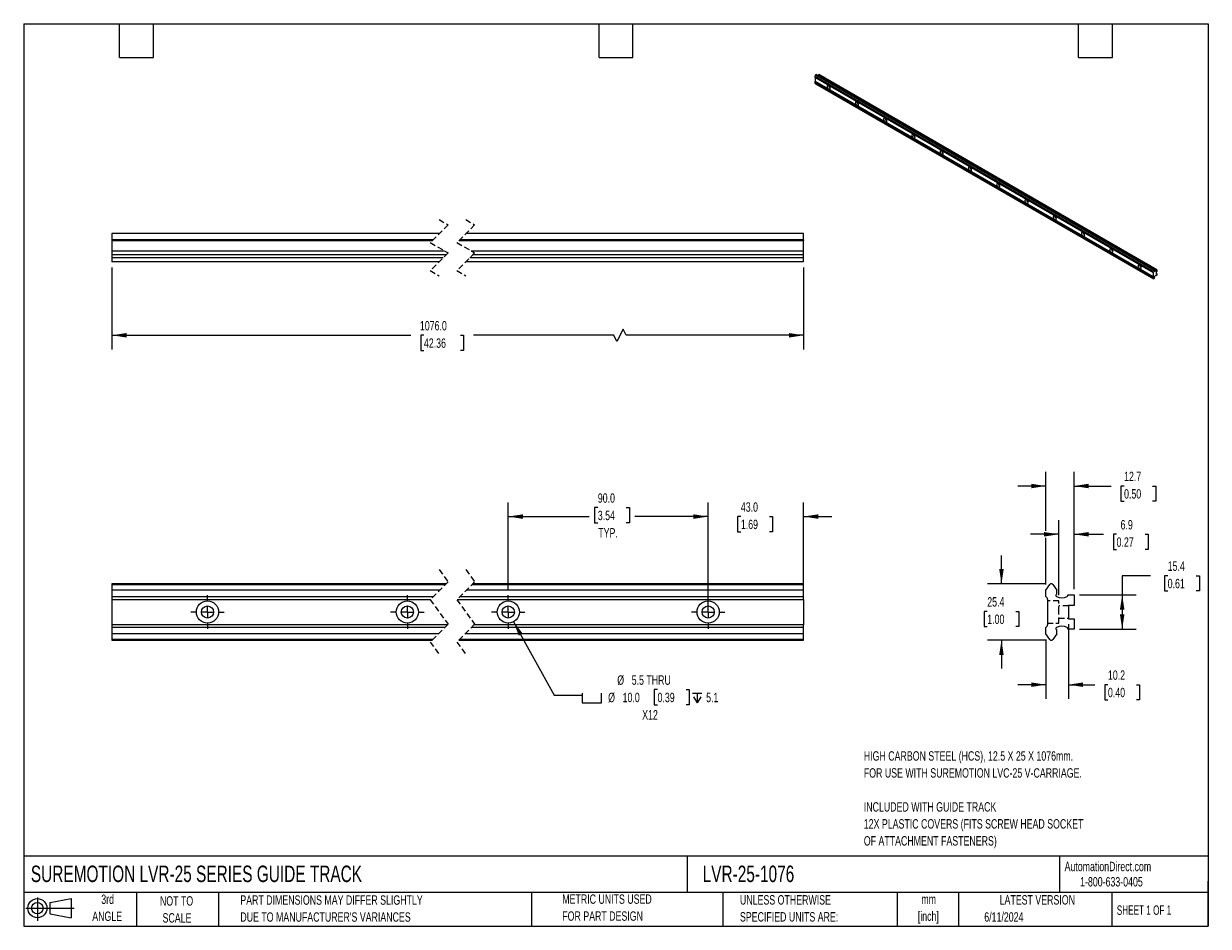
# Model space of a CAD drawing. Header units: millimetres. Extents: x 13 to 546, y 13 to 419.
import ezdxf

# ---------------------------------------------------------------- set-up
doc = ezdxf.new("R2010")
doc.units = ezdxf.units.MM
doc.header["$LTSCALE"] = 2
doc.linetypes.add('CENTERX2', pattern=[20.32, 12.7, -2.54, 2.54, -2.54])
doc.linetypes.add('HIDDEN', pattern=[1.905, 1.27, -0.635])
for name, color, linetype in [('CENTER', 40, 'CENTERX2'), ('HIDDEN', 102, 'HIDDEN'), ('SLD-DEFPOINTS', 7, 'Continuous')]:
    doc.layers.add(name, color=color, linetype=linetype)
doc.layers.add('DIMENSIONS', color=140, linetype='Continuous', lineweight=25)
doc.layers.add('TEXT', color=140, linetype='Continuous', lineweight=25)
doc.styles.add('SLDTEXTSTYLE0', font='TXT', dxfattribs={"width": 0.7})
doc.styles.add('SLDTEXTSTYLE1', font='TXT', dxfattribs={"width": 0.65})
doc.dimstyles.new('SLDDIMSTYLE0', dxfattribs={"dimtxt": 4.316016, "dimasz": 6.604, "dimexe": 0, "dimexo": 0.0625, "dimgap": 1.079004, "dimtad": 0, "dimtih": 1, "dimtoh": 1, "dimrnd": 1e-09, "dimzin": 4, "dimdsep": 46, "dimtxsty": 'SLDTEXTSTYLE0', "dimsah": 1, "dimcen": 0.09, "dimadec": 0, "dimazin": 1, "dimtfac": 1, "dimtmove": 0, "dimatfit": 0, "dimfxl": 0, "dimfrac": 2, "dimtolj": 1, "dimtzin": 12, "dimarcsym": 0})
doc.dimstyles.new('SLDDIMSTYLE1', dxfattribs={"dimtxt": 4.316016, "dimasz": 6.604, "dimexe": 0, "dimexo": 0.0625, "dimgap": 1.079004, "dimtad": 0, "dimtih": 1, "dimtoh": 1, "dimrnd": 1e-09, "dimzin": 4, "dimdsep": 46, "dimtxsty": 'SLDTEXTSTYLE0', "dimsah": 1, "dimcen": 0.09, "dimadec": 0, "dimazin": 1, "dimtfac": 1, "dimtofl": 0, "dimtmove": 0, "dimatfit": 3, "dimfxl": 0, "dimfrac": 2, "dimtolj": 1, "dimtzin": 12, "dimarcsym": 0})
doc.dimstyles.new('SLDDIMSTYLE2', dxfattribs={"dimtxt": 4.316016, "dimasz": 6.604, "dimexe": 0, "dimexo": 0.0625, "dimgap": 1.079004, "dimtad": 0, "dimtih": 1, "dimtoh": 1, "dimrnd": 1e-09, "dimzin": 4, "dimdsep": 46, "dimtxsty": 'SLDTEXTSTYLE0', "dimsah": 1, "dimcen": 0, "dimadec": 0, "dimazin": 1, "dimtfac": 1, "dimtofl": 0, "dimtmove": 0, "dimatfit": 3, "dimfxl": 0, "dimfrac": 2, "dimtolj": 1, "dimtzin": 12, "dimarcsym": 0})
doc.dimstyles.new('SLDDIMSTYLE3', dxfattribs={"dimtxt": 4.316016, "dimasz": 6.604, "dimexe": 0, "dimexo": 0.0625, "dimgap": 1.079004, "dimtad": 0, "dimtih": 1, "dimtoh": 1, "dimrnd": 1e-09, "dimzin": 12, "dimdsep": 46, "dimtxsty": 'SLDTEXTSTYLE0', "dimsah": 1, "dimcen": 0.09, "dimadec": 0, "dimazin": 3, "dimtfac": 1, "dimtmove": 0, "dimatfit": 0, "dimfxl": 0, "dimfrac": 2, "dimtolj": 1, "dimtzin": 12, "dimarcsym": 0})
doc.dimstyles.new('SLDDIMSTYLE4', dxfattribs={"dimtxt": 4.316016, "dimasz": 6.604, "dimexe": 0, "dimexo": 0.0625, "dimgap": 1.079004, "dimtad": 0, "dimtih": 1, "dimtoh": 1, "dimrnd": 1e-09, "dimzin": 12, "dimdsep": 46, "dimtxsty": 'SLDTEXTSTYLE0', "dimsah": 1, "dimcen": 0.09, "dimadec": 0, "dimazin": 3, "dimtfac": 1, "dimtofl": 0, "dimtmove": 0, "dimatfit": 3, "dimfxl": 0, "dimfrac": 2, "dimtolj": 1, "dimtzin": 12, "dimarcsym": 0})

# ---------------------------------------------------------------- blocks, each defined once
blk = doc.blocks.new('Block11')
at = {"color": 7, "linetype": 'Continuous', "lineweight": 18}
for p, q in [((0, 5.76), (21.75, 5.76)), ((5.18, 10.62), (5.18, 0)), ((10.96, 8.33), (20.35, 10.06)), ((10.96, 3.19), (10.96, 8.33)), ((20.35, 10.06), (20.35, 1.46)), ((10.96, 3.19), (20.35, 1.46))]:
    blk.add_line(p, q, dxfattribs=at)
for radius in [4.3, 2.57]:
    blk.add_circle((5.18, 5.76), radius, dxfattribs=at)
blk = doc.blocks.new('Block12')
at = {"layer": 'SLD-DEFPOINTS'}
blk.add_blockref('Block11', (0, 0), dxfattribs=at)
blk = doc.blocks.new('_D')
at = {"layer": 'DIMENSIONS'}
for p, q in [((320.89, 156.75), (320.89, 203.53)), ((363.89, 166.53), (363.89, 203.53)), ((320.89, 197.18), (308.19, 197.18)), ((335.62, 197.18), (334.17, 197.18)), ((334.17, 197.18), (334.17, 190.32)), ((348.45, 197.18), (349.9, 197.18)), ((349.9, 197.18), (349.9, 190.32)), ((363.89, 197.18), (376.59, 197.18)), ((334.17, 190.32), (335.62, 190.32)), ((349.9, 190.32), (348.45, 190.32))]:
    blk.add_line(p, q, dxfattribs=at)
for points in [[(320.89, 197.18), (314.28, 198.2), (314.28, 196.16)], [(363.89, 197.18), (370.49, 196.16), (370.49, 198.2)]]:
    blk.add_solid(points, dxfattribs=at)
at = {"layer": 'DIMENSIONS', "char_height": 4.233, "attachment_point": 1, "style": 'SLDTEXTSTYLE0'}
for s, insert in [('43.0', (335.62, 203.6)), ('1.69', (335.62, 195.78))]:
    blk.add_mtext(s, dxfattribs=dict(at, insert=insert))
blk = doc.blocks.new('_D_1')
at = {"layer": 'DIMENSIONS'}
for p, q in [((230.89, 164.29), (230.89, 203.53)), ((320.89, 164.29), (320.89, 203.53)), ((271.21, 201.22), (269.76, 201.22)), ((269.76, 201.22), (269.76, 194.36)), ((284.03, 201.22), (285.48, 201.22)), ((285.48, 201.22), (285.48, 194.36)), ((230.89, 197.18), (267.34, 197.18)), ((269.76, 194.36), (271.21, 194.36)), ((285.48, 194.36), (284.03, 194.36)), ((320.89, 197.18), (287.9, 197.18))]:
    blk.add_line(p, q, dxfattribs=at)
for points in [[(230.89, 197.18), (237.49, 196.16), (237.49, 198.2)], [(320.89, 197.18), (314.28, 198.2), (314.28, 196.16)]]:
    blk.add_solid(points, dxfattribs=at)
at = {"layer": 'DIMENSIONS', "char_height": 4.233, "attachment_point": 1, "style": 'SLDTEXTSTYLE0'}
for s, insert in [('90.0', (271.21, 207.64)), ('3.54', (271.21, 199.82)), ('TYP.', (271.42, 191.99))]:
    blk.add_mtext(s, dxfattribs=dict(at, insert=insert))
blk = doc.blocks.new('SW_SYMBOL_HOLE_SPOT')
at = {"layer": 'DIMENSIONS', "color": 0}
for p, q in [((0, 1750), (0, 150)), ((0, 150), (3200, 150)), ((3200, 150), (3200, 1750))]:
    blk.add_line(p, q, dxfattribs=at)
blk = doc.blocks.new('SW_SYMBOL_HOLE_DEPTH')
at = {"layer": 'DIMENSIONS', "color": 0}
for p, q in [((0, 1750), (1600, 1750)), ((200, 1110), (800, 150)), ((800, 1750), (800, 150)), ((1400, 1110), (800, 150))]:
    blk.add_line(p, q, dxfattribs=at)
blk = doc.blocks.new('_D_2')
at = {"layer": 'DIMENSIONS'}
for p, q in [((233.3, 149.83), (251.5, 116.79)), ((298.1, 119.26), (296.65, 119.26)), ((296.65, 119.26), (296.65, 112.4)), ((310.93, 119.26), (312.38, 119.26)), ((312.38, 119.26), (312.38, 112.4)), ((251.5, 116.79), (264.2, 116.79)), ((296.65, 112.4), (298.1, 112.4)), ((312.38, 112.4), (310.93, 112.4))]:
    blk.add_line(p, q, dxfattribs=at)
blk.add_solid([(233.3, 149.83), (235.59, 143.56), (237.37, 144.54)], dxfattribs=at)
at = {"layer": 'DIMENSIONS', "xscale": 0.002688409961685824, "yscale": 0.002688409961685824, "zscale": 0.002688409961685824}
for name, p in [('SW_SYMBOL_HOLE_SPOT', (264.2, 112.97)), ('SW_SYMBOL_HOLE_DEPTH', (313.82, 112.97))]:
    blk.add_blockref(name, p, dxfattribs=at)
at = {"layer": 'DIMENSIONS', "char_height": 4.233, "attachment_point": 1, "style": 'SLDTEXTSTYLE0'}
for s, insert in [('%%c', (279.96, 125.68)), ('5.5 THRU', (286.47, 125.68)), ('%%c', (275.86, 117.85)), ('10.0', (282.38, 117.85)), ('0.39', (298.1, 117.85)), ('5.1', (320, 117.85)), ('X12', (291.19, 110.03))]:
    blk.add_mtext(s, dxfattribs=dict(at, insert=insert))
blk = doc.blocks.new('SW_CENTERMARKSYMBOL_0')
at = {"layer": 'CENTER', "color": 0}
for p, q in [((0, 5.08), (0, 7.54)), ((-5.08, 0), (-7.54, 0)), ((0, 0), (-2.54, 0)), ((0, 0), (0, 2.54)), ((0, 0), (2.54, 0)), ((0, 0), (0, -2.54)), ((0, -5.08), (0, -7.54)), ((5.08, 0), (7.54, 0))]:
    blk.add_line(p, q, dxfattribs=at)
blk = doc.blocks.new('SW_CENTERMARKSYMBOL_1')
at = {"layer": 'CENTER', "color": 0}
for p, q in [((0, 5.08), (0, 7.54)), ((-5.08, 0), (-7.54, 0)), ((0, 0), (-2.54, 0)), ((0, 0), (0, 2.54)), ((0, 0), (2.54, 0)), ((0, 0), (0, -2.54)), ((0, -5.08), (0, -7.54)), ((5.08, 0), (7.54, 0))]:
    blk.add_line(p, q, dxfattribs=at)
blk = doc.blocks.new('SW_CENTERMARKSYMBOL_2')
at = {"layer": 'CENTER', "color": 0}
for p, q in [((0, 5.08), (0, 7.54)), ((-5.08, 0), (-7.54, 0)), ((0, 0), (-2.54, 0)), ((0, 0), (0, 2.54)), ((0, 0), (2.54, 0)), ((0, 0), (0, -2.54)), ((5.08, 0), (7.54, 0)), ((0, -5.08), (0, -7.54))]:
    blk.add_line(p, q, dxfattribs=at)
blk = doc.blocks.new('SW_CENTERMARKSYMBOL_3')
at = {"layer": 'CENTER', "color": 0}
for p, q in [((0, 5.08), (0, 7.54)), ((-5.08, 0), (-7.54, 0)), ((0, 0), (-2.54, 0)), ((0, 0), (0, 2.54)), ((0, 0), (2.54, 0)), ((0, 0), (0, -2.54)), ((5.08, 0), (7.54, 0)), ((0, -5.08), (0, -7.54))]:
    blk.add_line(p, q, dxfattribs=at)
blk = doc.blocks.new('SW_CENTERMARKSYMBOL_4')
at = {"layer": 'CENTER', "color": 0}
for p, q in [((0, 5.08), (0, 7.54)), ((-5.08, 0), (-7.54, 0)), ((0, 0), (-2.54, 0)), ((0, 0), (0, 2.54)), ((0, 0), (2.54, 0)), ((0, 0), (0, -2.54)), ((0, -5.08), (0, -7.54)), ((5.08, 0), (7.54, 0))]:
    blk.add_line(p, q, dxfattribs=at)
blk = doc.blocks.new('_D_3')
at = {"layer": 'DIMENSIONS'}
for p, q in [((472.97, 190.73), (472.97, 217.29)), ((485.63, 164.45), (485.63, 217.29)), ((472.97, 210.94), (460.27, 210.94)), ((485.63, 210.94), (502.32, 210.94)), ((508.17, 210.94), (506.72, 210.94)), ((506.72, 210.94), (506.72, 204.08)), ((521, 210.94), (522.45, 210.94)), ((522.45, 210.94), (522.45, 204.08)), ((506.72, 204.08), (508.17, 204.08)), ((522.45, 204.08), (521, 204.08)), ((472.97, 166.53), (472.97, 187.68))]:
    blk.add_line(p, q, dxfattribs=at)
for points in [[(472.97, 210.94), (466.36, 211.95), (466.36, 209.92)], [(485.63, 210.94), (492.23, 209.92), (492.23, 211.95)]]:
    blk.add_solid(points, dxfattribs=at)
at = {"layer": 'DIMENSIONS', "char_height": 4.233, "attachment_point": 1, "style": 'SLDTEXTSTYLE0'}
for s, insert in [('12.7', (508.17, 217.36)), ('0.50', (508.17, 209.53))]:
    blk.add_mtext(s, dxfattribs=dict(at, insert=insert))
blk = doc.blocks.new('_D_4')
at = {"layer": 'DIMENSIONS'}
for p, q in [((452.97, 166.94), (452.97, 179.64)), ((472.89, 166.94), (446.62, 166.94)), ((446.56, 154.48), (445.11, 154.48)), ((445.11, 154.48), (445.11, 147.62)), ((459.38, 154.48), (460.83, 154.48)), ((460.83, 154.48), (460.83, 147.62)), ((445.11, 147.62), (446.56, 147.62)), ((460.83, 147.62), (459.38, 147.62)), ((472.89, 141.49), (446.62, 141.49)), ((452.97, 141.49), (452.97, 128.79))]:
    blk.add_line(p, q, dxfattribs=at)
for points in [[(452.97, 166.94), (453.98, 173.54), (451.95, 173.54)], [(452.97, 141.49), (451.95, 134.88), (453.98, 134.88)]]:
    blk.add_solid(points, dxfattribs=at)
at = {"layer": 'DIMENSIONS', "char_height": 4.233, "attachment_point": 1, "style": 'SLDTEXTSTYLE0'}
for s, insert in [('25.4', (446.56, 160.9)), ('1.00', (446.56, 153.08))]:
    blk.add_mtext(s, dxfattribs=dict(at, insert=insert))
blk = doc.blocks.new('_D_5')
at = {"layer": 'DIMENSIONS'}
for p, q in [((483.13, 148.67), (483.13, 115.14)), ((472.97, 141.89), (472.97, 115.14)), ((472.97, 121.49), (460.27, 121.49)), ((483.13, 121.49), (495.06, 121.49)), ((500.91, 121.49), (499.46, 121.49)), ((499.46, 121.49), (499.46, 114.63)), ((513.74, 121.49), (515.19, 121.49)), ((515.19, 121.49), (515.19, 114.63)), ((499.46, 114.63), (500.91, 114.63)), ((515.19, 114.63), (513.74, 114.63))]:
    blk.add_line(p, q, dxfattribs=at)
for points in [[(472.97, 121.49), (466.36, 122.5), (466.36, 120.47)], [(483.13, 121.49), (489.73, 120.47), (489.73, 122.5)]]:
    blk.add_solid(points, dxfattribs=at)
at = {"layer": 'DIMENSIONS', "char_height": 4.233, "attachment_point": 1, "style": 'SLDTEXTSTYLE0'}
for s, insert in [('10.2', (500.91, 127.91)), ('0.40', (500.91, 120.08))]:
    blk.add_mtext(s, dxfattribs=dict(at, insert=insert))
blk = doc.blocks.new('_D_6')
at = {"layer": 'DIMENSIONS'}
for p, q in [((520.02, 170.56), (507.32, 170.56)), ((507.32, 170.56), (507.32, 161.91)), ((527.81, 170.56), (526.36, 170.56)), ((526.36, 170.56), (526.36, 163.7)), ((540.63, 170.56), (542.08, 170.56)), ((542.08, 170.56), (542.08, 163.7)), ((488.17, 161.91), (513.67, 161.91)), ((507.32, 161.91), (507.32, 146.51)), ((526.36, 163.7), (527.81, 163.7)), ((542.08, 163.7), (540.63, 163.7)), ((488.17, 146.51), (513.67, 146.51))]:
    blk.add_line(p, q, dxfattribs=at)
for points in [[(507.32, 161.91), (506.31, 155.31), (508.34, 155.31)], [(507.32, 146.51), (508.34, 153.12), (506.31, 153.12)]]:
    blk.add_solid(points, dxfattribs=at)
at = {"layer": 'DIMENSIONS', "char_height": 4.233, "attachment_point": 1, "style": 'SLDTEXTSTYLE0'}
for s, insert in [('15.4', (527.81, 176.98)), ('0.61', (527.81, 169.15))]:
    blk.add_mtext(s, dxfattribs=dict(at, insert=insert))
blk = doc.blocks.new('_D_7')
at = {"layer": 'DIMENSIONS'}
for p, q in [((478.77, 161.75), (478.77, 195.56)), ((485.63, 164.45), (485.63, 195.56)), ((478.77, 189.21), (466.07, 189.21)), ((485.63, 189.21), (498.95, 189.21)), ((504.8, 189.21), (503.35, 189.21)), ((503.35, 189.21), (503.35, 182.35)), ((517.63, 189.21), (519.08, 189.21)), ((519.08, 189.21), (519.08, 182.35)), ((503.35, 182.35), (504.8, 182.35)), ((519.08, 182.35), (517.63, 182.35))]:
    blk.add_line(p, q, dxfattribs=at)
for points in [[(478.77, 189.21), (472.16, 190.22), (472.16, 188.19)], [(485.63, 189.21), (492.23, 188.19), (492.23, 190.22)]]:
    blk.add_solid(points, dxfattribs=at)
at = {"layer": 'DIMENSIONS', "char_height": 4.233, "attachment_point": 1, "style": 'SLDTEXTSTYLE0'}
for s, insert in [('6.9', (506.6, 195.63)), ('0.27', (504.8, 187.81))]:
    blk.add_mtext(s, dxfattribs=dict(at, insert=insert))
blk = doc.blocks.new('_D_8')
at = {"layer": 'DIMENSIONS'}
for p, q in [((52.45, 309.38), (52.45, 272.46)), ((363.89, 309.38), (363.89, 272.46)), ((52.45, 278.81), (187.06, 278.81)), ((192.91, 278.81), (191.46, 278.81)), ((191.46, 278.81), (191.46, 271.95)), ((209.32, 278.81), (210.77, 278.81)), ((210.77, 278.81), (210.77, 271.95)), ((278.41, 278.81), (215.17, 278.81)), ((279.82, 275.98), (278.41, 278.81)), ((282.64, 281.63), (279.82, 275.98)), ((284.05, 278.81), (282.64, 281.63)), ((363.89, 278.81), (284.05, 278.81)), ((191.46, 271.95), (192.91, 271.95)), ((210.77, 271.95), (209.32, 271.95))]:
    blk.add_line(p, q, dxfattribs=at)
for points in [[(52.45, 278.81), (59.06, 277.79), (59.06, 279.82)], [(363.89, 278.81), (357.28, 279.82), (357.28, 277.79)]]:
    blk.add_solid(points, dxfattribs=at)
at = {"layer": 'DIMENSIONS', "char_height": 4.233, "attachment_point": 1, "style": 'SLDTEXTSTYLE0'}
for s, insert in [('1076.0', (191.11, 285.23)), ('42.36', (192.91, 277.4))]:
    blk.add_mtext(s, dxfattribs=dict(at, insert=insert))

msp = doc.modelspace()

# ---------------------------------------------------------------- linework, layer by layer
for p, q in [((369.228, 396.055), (368.969, 395.476)), ((521.138, 307.631), (368.969, 395.476)), ((368.969, 395.476), (368.969, 395.018)), ((368.969, 395.018), (521.138, 307.172)), ((369.068, 394.868), (521.237, 307.022)), ((369.068, 394.868), (369.068, 393.006)), ((369.228, 396.055), (521.398, 308.209)), ((521.562, 308.32), (369.392, 396.166)), ((370.33, 395.811), (522.5, 307.966)), ((370.759, 396.171), (370.366, 395.944)), ((522.536, 308.098), (370.366, 395.944)), ((522.928, 308.325), (370.759, 396.171)), ((521.138, 304.896), (368.969, 392.741)), ((368.969, 392.741), (368.969, 392.283)), ((521.138, 304.437), (368.969, 392.283)), ((368.969, 392.283), (369.228, 392.004)), ((521.237, 305.16), (369.068, 393.006)), ((521.398, 304.159), (369.228, 392.004)), ((369.228, 392.004), (369.24, 391.995)), ((369.24, 391.995), (521.41, 304.149)), ((199.75, 324.579), (52.451, 324.579)), ((52.451, 324.579), (52.451, 321.802)), ((196.973, 321.802), (52.451, 321.802)), ((52.451, 321.802), (52.451, 321.548)), ((52.451, 321.548), (196.719, 321.548)), ((52.451, 321.548), (52.451, 316.849)), ((208.719, 321.548), (363.885, 321.548)), ((363.885, 321.802), (208.973, 321.802)), ((363.885, 324.579), (211.75, 324.579)), ((363.885, 321.802), (363.885, 324.579)), ((363.885, 321.802), (363.885, 321.548)), ((363.885, 316.849), (363.885, 321.548)), ((52.451, 316.849), (202.154, 316.849)), ((52.451, 316.849), (52.451, 315.002)), ((202.853, 315.002), (52.451, 315.002)), ((52.451, 315.002), (52.451, 313.757)), ((214.154, 316.849), (363.885, 316.849)), ((363.885, 315.002), (214.853, 315.002)), ((363.885, 315.002), (363.885, 316.849)), ((363.885, 313.757), (363.885, 315.002)), ((52.451, 313.757), (201.608, 313.757)), ((52.451, 313.757), (52.451, 311.919)), ((199.77, 311.919), (52.451, 311.919)), ((363.885, 311.919), (211.77, 311.919)), ((213.608, 313.757), (363.885, 313.757)), ((363.885, 311.919), (363.885, 313.757)), ((521.138, 307.631), (521.398, 308.209)), ((521.138, 307.172), (521.138, 307.631)), ((521.138, 304.437), (521.138, 304.896)), ((521.398, 304.159), (521.138, 304.437)), ((521.237, 307.022), (521.237, 305.16)), ((521.574, 308.311), (521.835, 308.031)), ((521.835, 304.842), (521.574, 304.26)), ((521.835, 305.122), (521.763, 305.164)), ((521.804, 307.564), (521.772, 307.583)), ((521.835, 307.751), (521.835, 308.031)), ((521.835, 304.842), (521.835, 305.122)), ((522.392, 305.666), (522.536, 305.583)), ((522.536, 308.098), (522.928, 308.325)), ((522.928, 305.81), (522.536, 305.583)), ((522.928, 307.557), (522.575, 307.353)), ((522.575, 307.353), (522.575, 306.374)), ((522.928, 306.578), (522.575, 306.782)), ((522.575, 306.374), (522.928, 306.578)), ((522.928, 308.325), (522.928, 307.557)), ((522.928, 306.578), (522.928, 305.81)), ((202.948, 166.937), (52.451, 166.937)), ((52.451, 166.937), (52.451, 166.613)), ((52.451, 166.613), (202.624, 166.613)), ((52.451, 166.613), (52.451, 163.988)), ((214.624, 166.613), (363.885, 166.613)), ((363.885, 166.937), (214.948, 166.937)), ((363.885, 166.613), (363.885, 166.937)), ((363.885, 163.988), (363.885, 166.613)), ((472.969, 163.988), (474.806, 166.613)), ((476.051, 166.613), (477.899, 163.974)), ((200, 163.988), (52.451, 163.988)), ((52.451, 163.988), (52.451, 161.181)), ((52.451, 161.181), (197.193, 161.181)), ((52.451, 161.181), (52.451, 159.913)), ((209.193, 161.181), (363.885, 161.181)), ((363.885, 163.988), (212, 163.988)), ((363.885, 161.181), (363.885, 163.988)), ((363.885, 159.913), (363.885, 161.181)), ((472.969, 161.181), (472.969, 163.988)), ((477.899, 162.26), (477.899, 163.974)), ((482.851, 161.912), (485.629, 161.912)), ((485.629, 161.912), (485.629, 157.212)), ((52.451, 159.913), (195.924, 159.913)), ((52.451, 159.913), (52.451, 148.511)), ((207.924, 159.913), (363.885, 159.913)), ((363.885, 159.913), (363.885, 148.511)), ((473.669, 159.913), (473.669, 148.511)), ((485.629, 157.212), (483.129, 157.212)), ((483.129, 157.212), (483.129, 151.212)), ((483.129, 151.212), (485.629, 151.212)), ((485.629, 151.212), (485.629, 146.512)), ((203.597, 148.511), (52.451, 148.511)), ((52.451, 148.511), (52.451, 147.242)), ((202.328, 147.242), (52.451, 147.242)), ((52.451, 147.242), (52.451, 144.435)), ((199.521, 144.435), (52.451, 144.435)), ((52.451, 144.435), (52.451, 141.811)), ((363.885, 144.435), (211.521, 144.435)), ((363.885, 147.242), (214.328, 147.242)), ((363.885, 148.511), (215.597, 148.511)), ((363.885, 147.242), (363.885, 148.511)), ((363.885, 144.435), (363.885, 147.242)), ((363.885, 141.811), (363.885, 144.435)), ((472.969, 144.435), (472.969, 147.242)), ((474.806, 141.811), (472.969, 144.435)), ((477.899, 144.449), (476.051, 141.811)), ((477.899, 144.449), (477.899, 146.163)), ((485.629, 146.512), (482.851, 146.512)), ((196.897, 141.811), (52.451, 141.811)), ((52.451, 141.811), (52.451, 141.487)), ((52.451, 141.487), (196.573, 141.487)), ((208.573, 141.487), (363.885, 141.487)), ((363.885, 141.811), (208.897, 141.811)), ((363.885, 141.487), (363.885, 141.811))]:
    msp.add_line(p, q)
at = {"color": 7, "linetype": 'HIDDEN', "lineweight": 18}
for p, q in [((199.76, 330.929), (203.76, 328.589)), ((211.76, 330.929), (215.76, 328.589)), ((203.76, 328.589), (195.76, 320.589)), ((215.76, 328.589), (207.76, 320.589)), ((195.76, 320.589), (203.76, 315.909)), ((207.76, 320.589), (215.76, 315.909)), ((203.76, 315.909), (195.76, 307.909)), ((215.76, 315.909), (207.76, 307.909)), ((195.76, 307.909), (199.76, 305.569)), ((207.76, 307.909), (211.76, 305.569)), ((199.76, 173.287), (203.76, 167.749)), ((211.76, 173.287), (215.76, 167.749)), ((203.76, 167.749), (195.76, 159.749)), ((215.76, 167.749), (207.76, 159.749)), ((195.76, 159.749), (203.76, 148.674)), ((207.76, 159.749), (215.76, 148.674)), ((203.76, 148.674), (195.76, 140.674)), ((215.76, 148.674), (207.76, 140.674)), ((195.76, 140.674), (199.76, 135.137)), ((207.76, 140.674), (211.76, 135.137))]:
    msp.add_line(p, q, dxfattribs=at)
at = {"flags": 128}
for points in [[(369.392, 396.166), (369.387, 396.169), (369.366, 396.173), (369.342, 396.17), (369.316, 396.158), (369.291, 396.14), (369.267, 396.116), (369.246, 396.087), (369.228, 396.055)], [(370.33, 395.811), (370.248, 395.72), (370.217, 395.69)], [(375.856, 390.018), (375.83, 390.253), (375.753, 390.502), (375.631, 390.744), (375.474, 390.963), (375.293, 391.142), (375.1, 391.269), (374.912, 391.332), (374.741, 391.329), (374.6, 391.258), (374.5, 391.126), (374.448, 390.942), (374.448, 390.719), (374.5, 390.475), (374.6, 390.227), (374.741, 389.994), (374.912, 389.793), (375.1, 389.639), (375.293, 389.544), (375.474, 389.513), (375.631, 389.551), (375.753, 389.653), (375.83, 389.813), (375.856, 390.018)], [(388.584, 382.67), (388.558, 382.906), (388.481, 383.154), (388.359, 383.397), (388.202, 383.616), (388.02, 383.795), (387.828, 383.921), (387.64, 383.985), (387.469, 383.981), (387.328, 383.91), (387.228, 383.778), (387.176, 383.594), (387.176, 383.372), (387.228, 383.128), (387.328, 382.88), (387.469, 382.647), (387.64, 382.446), (387.828, 382.292), (388.02, 382.196), (388.202, 382.166), (388.359, 382.203), (388.481, 382.305), (388.558, 382.465), (388.584, 382.67)], [(401.312, 375.323), (401.285, 375.558), (401.209, 375.806), (401.087, 376.049), (400.93, 376.268), (400.748, 376.447), (400.556, 376.573), (400.368, 376.637), (400.197, 376.633), (400.056, 376.563), (399.956, 376.43), (399.904, 376.246), (399.904, 376.024), (399.956, 375.78), (400.056, 375.532), (400.197, 375.299), (400.368, 375.098), (400.556, 374.944), (400.748, 374.848), (400.93, 374.818), (401.087, 374.855), (401.209, 374.958), (401.285, 375.117), (401.312, 375.323)], [(414.04, 367.975), (414.013, 368.21), (413.937, 368.459), (413.815, 368.701), (413.658, 368.92), (413.476, 369.099), (413.284, 369.226), (413.096, 369.289), (412.925, 369.286), (412.784, 369.215), (412.684, 369.083), (412.632, 368.899), (412.632, 368.676), (412.684, 368.432), (412.784, 368.184), (412.925, 367.951), (413.096, 367.75), (413.284, 367.596), (413.476, 367.501), (413.658, 367.47), (413.815, 367.508), (413.937, 367.61), (414.013, 367.77), (414.04, 367.975)], [(426.767, 360.627), (426.741, 360.863), (426.665, 361.111), (426.543, 361.354), (426.386, 361.573), (426.204, 361.752), (426.012, 361.878), (425.824, 361.941), (425.653, 361.938), (425.512, 361.867), (425.412, 361.735), (425.36, 361.551), (425.36, 361.329), (425.412, 361.084), (425.512, 360.837), (425.653, 360.604), (425.824, 360.403), (426.012, 360.249), (426.204, 360.153), (426.386, 360.123), (426.543, 360.16), (426.665, 360.262), (426.741, 360.422), (426.767, 360.627)], [(439.495, 353.28), (439.469, 353.515), (439.392, 353.763), (439.271, 354.006), (439.114, 354.225), (438.932, 354.404), (438.74, 354.53), (438.552, 354.594), (438.381, 354.59), (438.24, 354.52), (438.14, 354.387), (438.088, 354.203), (438.088, 353.981), (438.14, 353.737), (438.24, 353.489), (438.381, 353.256), (438.552, 353.055), (438.74, 352.901), (438.932, 352.805), (439.114, 352.775), (439.271, 352.812), (439.392, 352.915), (439.469, 353.074), (439.495, 353.28)], [(452.223, 345.932), (452.197, 346.167), (452.12, 346.416), (451.999, 346.658), (451.842, 346.877), (451.66, 347.056), (451.468, 347.183), (451.279, 347.246), (451.108, 347.243), (450.968, 347.172), (450.868, 347.04), (450.816, 346.856), (450.816, 346.633), (450.868, 346.389), (450.968, 346.141), (451.108, 345.908), (451.279, 345.707), (451.468, 345.553), (451.66, 345.458), (451.842, 345.427), (451.999, 345.465), (452.12, 345.567), (452.197, 345.727), (452.223, 345.932)], [(464.951, 338.584), (464.925, 338.82), (464.848, 339.068), (464.727, 339.311), (464.569, 339.53), (464.388, 339.709), (464.196, 339.835), (464.007, 339.898), (463.836, 339.895), (463.696, 339.824), (463.596, 339.692), (463.544, 339.508), (463.544, 339.286), (463.596, 339.041), (463.696, 338.794), (463.836, 338.561), (464.007, 338.36), (464.196, 338.206), (464.388, 338.11), (464.569, 338.08), (464.727, 338.117), (464.848, 338.219), (464.925, 338.379), (464.951, 338.584)], [(477.679, 331.236), (477.653, 331.472), (477.576, 331.72), (477.455, 331.963), (477.297, 332.182), (477.116, 332.361), (476.924, 332.487), (476.735, 332.551), (476.564, 332.547), (476.424, 332.477), (476.324, 332.344), (476.272, 332.16), (476.272, 331.938), (476.324, 331.694), (476.424, 331.446), (476.564, 331.213), (476.735, 331.012), (476.924, 330.858), (477.116, 330.762), (477.297, 330.732), (477.455, 330.769), (477.576, 330.872), (477.653, 331.031), (477.679, 331.236)], [(490.407, 323.889), (490.381, 324.124), (490.304, 324.373), (490.183, 324.615), (490.025, 324.834), (489.844, 325.013), (489.652, 325.14), (489.463, 325.203), (489.292, 325.2), (489.151, 325.129), (489.051, 324.997), (488.999, 324.813), (488.999, 324.59), (489.051, 324.346), (489.151, 324.098), (489.292, 323.865), (489.463, 323.664), (489.652, 323.51), (489.844, 323.415), (490.025, 323.384), (490.183, 323.422), (490.304, 323.524), (490.381, 323.684), (490.407, 323.889)], [(503.135, 316.541), (503.109, 316.777), (503.032, 317.025), (502.911, 317.267), (502.753, 317.487), (502.572, 317.666), (502.38, 317.792), (502.191, 317.855), (502.02, 317.852), (501.879, 317.781), (501.779, 317.649), (501.727, 317.465), (501.727, 317.243), (501.779, 316.998), (501.879, 316.751), (502.02, 316.518), (502.191, 316.317), (502.38, 316.163), (502.572, 316.067), (502.753, 316.037), (502.911, 316.074), (503.032, 316.176), (503.109, 316.336), (503.135, 316.541)], [(515.863, 309.193), (515.837, 309.429), (515.76, 309.677), (515.638, 309.92), (515.481, 310.139), (515.3, 310.318), (515.108, 310.444), (514.919, 310.508), (514.748, 310.504), (514.607, 310.434), (514.507, 310.301), (514.455, 310.117), (514.455, 309.895), (514.507, 309.651), (514.607, 309.403), (514.748, 309.17), (514.919, 308.969), (515.108, 308.815), (515.3, 308.719), (515.481, 308.689), (515.638, 308.726), (515.76, 308.829), (515.837, 308.988), (515.863, 309.193)], [(521.398, 308.209), (521.415, 308.241), (521.436, 308.27), (521.46, 308.295), (521.486, 308.313), (521.511, 308.324), (521.535, 308.328), (521.557, 308.323), (521.574, 308.311)], [(521.574, 304.26), (521.557, 304.228), (521.535, 304.199), (521.511, 304.175), (521.486, 304.157), (521.46, 304.146), (521.436, 304.142), (521.415, 304.147), (521.398, 304.159)], [(521.804, 307.564), (521.784, 307.57), (521.77, 307.586), (521.764, 307.61), (521.765, 307.639), (521.774, 307.671), (521.79, 307.703), (521.811, 307.73), (521.835, 307.751)], [(521.835, 305.122), (521.811, 305.115), (521.79, 305.118), (521.774, 305.131), (521.765, 305.152), (521.764, 305.181), (521.77, 305.212), (521.784, 305.244), (521.804, 305.273)], [(522.5, 305.675), (522.511, 305.672), (522.522, 305.667), (522.53, 305.659), (522.536, 305.647), (522.54, 305.634), (522.541, 305.618), (522.539, 305.601), (522.536, 305.583)]]:
    msp.add_lwpolyline(points, dxfattribs=at)
for centre, radius in [((95.451, 154.212), 5), ((95.451, 154.212), 2.75), ((185.451, 154.212), 5), ((185.451, 154.212), 2.75), ((230.885, 154.212), 5), ((230.885, 154.212), 2.75), ((320.885, 154.212), 5), ((320.885, 154.212), 2.75)]:
    msp.add_circle(centre, radius)
for centre, radius, start, end in [((368.89, 394.876), 0.177, 357.14856, 35.46517), ((370.226, 395.91), 0.144, 316.35399, 13.38784), ((368.611, 393.026), 0.457, 321.49855, 357.44308), ((376.675, 391.307), 1.514, 182.77118, 237.22344), ((376.37, 391.131), 0.895, 192.47533, 227.5193), ((389.403, 383.96), 1.514, 182.77118, 237.22344), ((389.098, 383.783), 0.895, 192.47533, 227.5193), ((402.131, 376.612), 1.514, 182.77118, 237.22344), ((401.826, 376.436), 0.895, 192.47532, 227.5193), ((414.859, 369.264), 1.514, 182.77118, 237.22344), ((414.553, 369.088), 0.895, 192.47532, 227.5193), ((427.587, 361.917), 1.514, 182.77118, 237.22344), ((427.281, 361.74), 0.895, 192.47532, 227.5193), ((440.315, 354.569), 1.514, 182.77118, 237.22344), ((440.009, 354.393), 0.895, 192.47532, 227.5193), ((453.043, 347.221), 1.514, 182.77118, 237.22344), ((452.737, 347.045), 0.895, 192.47532, 227.5193), ((465.771, 339.874), 1.514, 182.77118, 237.22344), ((465.465, 339.697), 0.895, 192.47532, 227.5193), ((478.499, 332.526), 1.514, 182.77118, 237.22344), ((478.193, 332.35), 0.895, 192.47532, 227.5193), ((491.227, 325.178), 1.514, 182.77118, 237.22344), ((490.921, 325.002), 0.895, 192.47532, 227.5193), ((503.955, 317.831), 1.514, 182.77118, 237.22344), ((503.649, 317.654), 0.895, 192.47532, 227.5193), ((516.683, 310.483), 1.514, 182.77118, 237.22344), ((516.377, 310.307), 0.895, 192.47532, 227.5193), ((521.105, 307.043), 0.134, 351.22806, 75.59561), ((520.78, 305.181), 0.457, 321.49855, 357.44308), ((521.717, 308.518), 0.957, 275.20347, 324.79115), ((522.587, 304.721), 0.957, 95.20347, 144.79115), ((522.396, 308.065), 0.144, 316.35399, 13.38784), ((475.429, 166.177), 0.76, 35, 145), ((472.169, 159.913), 1.5, 0, 57.76905), ((477.939, 161.712), 0.55, 94.17065, 241.92751), ((480.139, 165.837), 5.225, 241.92751, 298.07249), ((482.339, 161.712), 0.55, 298.07249, 21.32369), ((472.169, 148.511), 1.5, 302.23095, 0), ((477.939, 146.712), 0.55, 118.07249, 265.82935), ((480.139, 142.587), 5.225, 61.92751, 118.07249), ((482.339, 146.712), 0.55, 338.67631, 61.92751), ((475.429, 142.247), 0.76, 215, 325)]:
    msp.add_arc(centre, radius, start, end)
at = {"layer": 'HIDDEN'}
for p, q in [((478.769, 159.212), (473.669, 159.212)), ((478.769, 154.212), (478.769, 159.212)), ((483.129, 156.962), (478.769, 156.962)), ((478.769, 149.212), (478.769, 154.212)), ((478.769, 151.462), (483.129, 151.462)), ((473.669, 149.212), (478.769, 149.212))]:
    msp.add_line(p, q, dxfattribs=at)
at = {"layer": 'TEXT'}
for p, q in [((12.7, 419.1), (546.1, 419.1)), ((12.7, 419.1), (12.7, 12.7)), ((55.88, 403.86), (55.88, 419.1)), ((71.12, 403.86), (71.12, 419.1)), ((271.78, 403.86), (271.78, 419.1)), ((287.02, 403.86), (287.02, 419.1)), ((487.68, 403.86), (487.68, 419.1)), ((502.92, 403.86), (502.92, 419.1)), ((546.1, 419.1), (546.1, 12.7)), ((55.88, 403.86), (71.12, 403.86)), ((271.78, 403.86), (287.02, 403.86)), ((487.68, 403.86), (502.92, 403.86)), ((546.1, 44.252), (12.7, 44.252)), ((311.518, 44.252), (311.518, 27.94)), ((479.151, 44.252), (479.151, 27.94)), ((546.1, 12.7), (546.1, 33.02)), ((546.1, 27.94), (12.7, 27.94)), ((63.5, 27.94), (63.5, 12.7)), ((100.423, 27.94), (100.423, 12.7)), ((241.293, 27.94), (241.293, 12.7)), ((327.56, 27.94), (327.56, 12.7)), ((406.049, 27.94), (406.049, 12.7)), ((433.624, 27.94), (433.624, 12.7)), ((502.697, 27.94), (502.697, 12.7)), ((12.7, 12.7), (546.1, 12.7))]:
    msp.add_line(p, q, dxfattribs=at)

# ---------------------------------------------------------------- block references
at = {"layer": 'CENTER'}
for name, p in [('SW_CENTERMARKSYMBOL_2', (95.451, 154.212)), ('SW_CENTERMARKSYMBOL_3', (95.451, 154.212)), ('SW_CENTERMARKSYMBOL_1', (185.451, 154.212)), ('SW_CENTERMARKSYMBOL_0', (230.885, 154.212)), ('SW_CENTERMARKSYMBOL_4', (320.885, 154.212))]:
    msp.add_blockref(name, p, dxfattribs=at)
at = {"layer": 'SLD-DEFPOINTS'}
msp.add_blockref('Block12', (13.676, 15.108), dxfattribs=at)

# ---------------------------------------------------------------- texts
at = {"layer": 'TEXT'}
for s, insert, char_height, attachment_point, style in [('HIGH CARBON STEEL (HCS), 12.5 X 25 X 1076mm.', (390.984, 91.521), 4.23333, 1, 'SLDTEXTSTYLE0'), ('FOR USE WITH SUREMOTION LVC-25 V-CARRIAGE.', (390.984, 83.877), 4.23333, 1, 'SLDTEXTSTYLE0'), ('INCLUDED WITH GUIDE TRACK', (390.984, 68.588), 4.23333, 1, 'SLDTEXTSTYLE0'), ('12X PLASTIC COVERS (FITS SCREW HEAD SOCKET', (390.984, 60.944), 4.23333, 1, 'SLDTEXTSTYLE0'), ('OF ATTACHMENT FASTENERS)', (390.984, 53.299), 4.23333, 1, 'SLDTEXTSTYLE0'), ('SUREMOTION LVR-25 SERIES GUIDE TRACK', (15.931, 40.03), 7.40833, 1, 'SLDTEXTSTYLE0'), ('LVR-25-1076', (318.415, 40.03), 7.40833, 1, 'SLDTEXTSTYLE0'), ('AutomationDirect.com', (481.39, 41.753), 4.23333, 1, 'SLDTEXTSTYLE0'), ('1-800-633-0405', (488.383, 34.874), 4.23333, 1, 'SLDTEXTSTYLE0'), ('3rd', (50.493, 27.001), 4.2333, 2, 'SLDTEXTSTYLE0'), ('PART DIMENSIONS MAY DIFFER SLIGHTLY', (110.239, 26.642), 4.23333, 1, 'SLDTEXTSTYLE0'), ('METRIC UNITS USED', (255.209, 27.072), 4.23333, 1, 'SLDTEXTSTYLE0'), ('UNLESS OTHERWISE', (335.216, 26.723), 4.23333, 1, 'SLDTEXTSTYLE0'), ('LATEST VERSION', (469.104, 26.728), 4.23333, 2, 'SLDTEXTSTYLE0'), ('NOT TO', (81.537, 26.252), 4.2333, 2, 'SLDTEXTSTYLE0'), ('mm', (420.198, 27.038), 4.2333, 2, 'SLDTEXTSTYLE0'), ('SHEET 1 OF 1', (504.883, 22.103), 4.23333, 1, 'SLDTEXTSTYLE1'), ('ANGLE', (50.298, 19.357), 4.2333, 2, 'SLDTEXTSTYLE0'), ('SCALE', (81.729, 18.608), 4.2333, 2, 'SLDTEXTSTYLE0'), ("DUE TO MANUFACTURER'S VARIANCES", (110.239, 18.997), 4.23333, 1, 'SLDTEXTSTYLE0'), ('FOR PART DESIGN', (255.209, 19.428), 4.23333, 1, 'SLDTEXTSTYLE0'), ('SPECIFIED UNITS ARE:', (335.216, 19.078), 4.23333, 1, 'SLDTEXTSTYLE0'), ('[inch]', (420.03, 19.394), 4.2333, 2, 'SLDTEXTSTYLE0'), ('6/11/2024', (445.226, 19.017), 4.2333, 1, 'SLDTEXTSTYLE0')]:
    msp.add_mtext(s, dxfattribs=dict(at, insert=insert, char_height=char_height, attachment_point=attachment_point, style=style))

# ---------------------------------------------------------------- dimensions: what is measured, and where the dimension line sits
at = {"layer": 'DIMENSIONS'}
for base, p1, p2, text, picture, middle in [((52.451, 278.806), (363.885, 311.919), (52.451, 311.919), '1076.0', '_D_8', (201.114, 278.806)), ((230.885, 197.18), (320.885, 161.752), (230.885, 161.752), '<>\\PTYP.', '_D_1', (277.621, 197.18))]:
    dim = msp.add_linear_dim(base=base, p1=p1, p2=p2, text=text, dimstyle='SLDDIMSTYLE1', dxfattribs=at)
    dim.commit()
    dim.dimension.update_dxf_attribs({"geometry": picture, "text_midpoint": middle, "dimtype": 160})
for base, p1, p2, dimstyle, picture, middle in [((472.969, 210.937), (485.629, 161.912), (472.969, 163.988), 'SLDDIMSTYLE3', '_D_3', (514.586, 210.937)), ((320.885, 197.18), (363.885, 163.988), (320.885, 154.212), 'SLDDIMSTYLE0', '_D', (342.034, 197.18)), ((485.629, 189.209), (478.769, 159.212), (485.629, 161.912), 'SLDDIMSTYLE3', '_D_7', (511.213, 189.209)), ((483.129, 121.487), (472.969, 144.435), (483.129, 151.212), 'SLDDIMSTYLE3', '_D_5', (507.324, 121.487))]:
    dim = msp.add_linear_dim(base=base, p1=p1, p2=p2, dimstyle=dimstyle, dxfattribs=at)
    dim.commit()
    dim.dimension.update_dxf_attribs({"geometry": picture, "text_midpoint": middle, "dimtype": 160})
for base, p1, p2, dimstyle, picture, middle in [((452.969, 141.487), (475.429, 166.937), (475.429, 141.487), 'SLDDIMSTYLE3', '_D_4', (452.969, 154.479)), ((507.324, 146.512), (485.629, 161.912), (485.629, 146.512), 'SLDDIMSTYLE4', '_D_6', (507.324, 170.555))]:
    dim = msp.add_linear_dim(base=base, p1=p1, p2=p2, angle=90, dimstyle=dimstyle, dxfattribs=at)
    dim.commit()
    dim.dimension.update_dxf_attribs({"geometry": picture, "text_midpoint": middle, "dimtype": 160})
dim = msp.add_diameter_dim_2p(p1=(228.473, 158.591), p2=(233.298, 149.832), text='%%c5.5 THRU\\P{\\fGDT;v}<>{\\fGDT;x}5.1\\PX12', dimstyle='SLDDIMSTYLE2', dxfattribs=at)
dim.commit()
dim.dimension.update_dxf_attribs({"geometry": '_D_2', "text_midpoint": (296.716, 115.827), "dimtype": 163})

doc.saveas('drawing.dxf')
